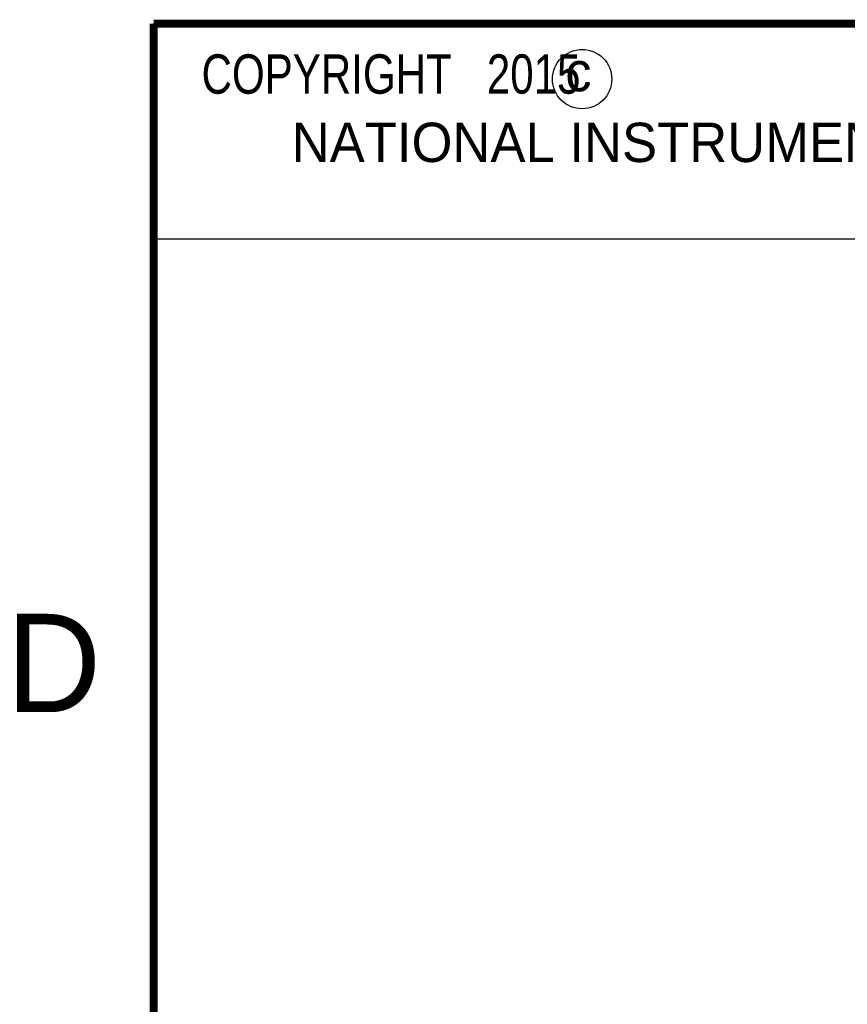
# Model space of a CAD drawing. Header units: inches. Extents: x 0 to 22, y 0 to 17.
# Tile 10 of 64: x 0.2 to 2.3, y 14 to 16.5. Entities that reach past the tile are written whole.
import ezdxf

# ---------------------------------------------------------------- set-up
doc = ezdxf.new("R2010")
doc.units = ezdxf.units.IN
doc.header["$LTSCALE"] = 1.21
doc.header["$MEASUREMENT"] = 0
doc.layers.get('0').update_dxf_attribs({"linetype": 'CONTINUOUS'})
doc.layers.add('DETAIL', color=7, linetype='CONTINUOUS')
doc.styles.get("Standard").update_dxf_attribs({"font": 'txt', "width": 0.8})
doc.styles.add('TEXTSTYLE_2', font='txt')

msp = doc.modelspace()

# ---------------------------------------------------------------- linework, layer by layer
at = {"color": 2, "linetype": 'CONTINUOUS'}
for p, q in [((0.4999, 16.5), (9.1249, 16.5)), ((0.4999, 16.5), (0.4999, 15.9531)), ((0.4999, 15.9531), (9.1249, 15.9531))]:
    msp.add_line(p, q, dxfattribs=at)
at = {"color": 7, "linetype": 'CONTINUOUS', "const_width": 0.02}
for points in [[(0.5, 16.5), (0.5, 0.5)], [(21.5, 16.5), (0.5, 16.5)]]:
    msp.add_lwpolyline(points, dxfattribs=at)
at = {"color": 2, "linetype": 'CONTINUOUS'}
msp.add_circle((1.5893, 16.359), 0.0754, dxfattribs=at)

# ---------------------------------------------------------------- texts
at = {"color": 2, "linetype": 'CONTINUOUS', "attachment_point": 1, "line_spacing_factor": 0.9, "style": 'TEXTSTYLE_2'}
for s, insert, char_height, width in [('c', (1.5463, 16.428), 0.1, 0.1), ('NATIONAL INSTRUMENTS CORPORATION AND ITS LICENSORS.  ALL RIGHTS RESERVED.', (0.851, 16.2482), 0.1, 7.3), ('D', (0.125, 15), 0.25, 0.25)]:
    msp.add_mtext(s, dxfattribs=dict(at, insert=insert, char_height=char_height, width=width))
at = {"layer": 'DETAIL', "color": 2, "linetype": 'CONTINUOUS', "insert": (0.5624, 16.4219), "char_height": 0.1, "width": 1.44, "attachment_point": 1, "line_spacing_factor": 0.9}
msp.add_mtext('  COPYRIGHT   2015', dxfattribs=at)

doc.saveas('drawing.dxf')
